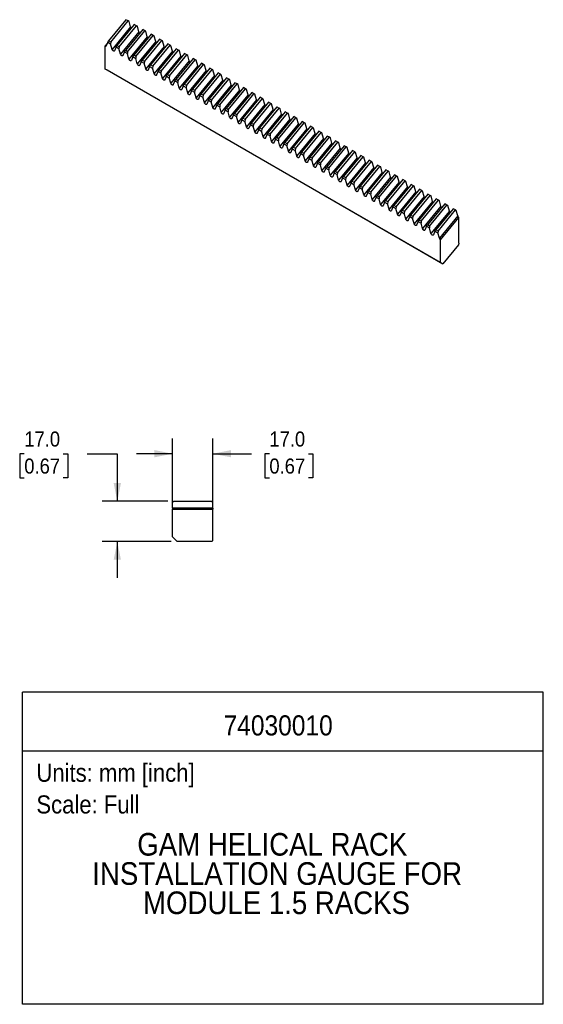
# Model space of a CAD drawing. Header units: millimetres. Extents: x 11 to 559, y 0 to 415.
# Tile 4 of 4: x 338 to 559, y 0 to 415. Entities that reach past the tile are written whole.
import ezdxf
from ezdxf.enums import TextEntityAlignment as Align

# ---------------------------------------------------------------- set-up
doc = ezdxf.new("R2010")
doc.units = ezdxf.units.MM
doc.header["$LTSCALE"] = 2
doc.linetypes.add('SLD-Solid', pattern=[0])
doc.layers.add('DIMENSIONS', color=140, linetype='SLD-Solid', lineweight=25)
doc.layers.add('TEXT', color=140, linetype='SLD-Solid', lineweight=25)
doc.layers.add('SLD-DEFPOINTS', color=7, linetype='Continuous', plot=False)
doc.layers.get('SLD-DEFPOINTS').off()
doc.styles.add('SLDTEXTSTYLE0', font='GOTHIC.TTF', dxfattribs={"width": 0.913})
doc.dimstyles.new('SLDDIMSTYLE1', dxfattribs={"dimtxt": 6.35, "dimasz": 7.62, "dimexe": 0, "dimexo": 0.0625, "dimgap": 1.5875, "dimtad": 0, "dimtih": 1, "dimtoh": 1, "dimdec": 1, "dimrnd": 1e-09, "dimzin": 4, "dimdsep": 46, "dimtxsty": 'SLDTEXTSTYLE0', "dimsah": 1, "dimcen": 0.09, "dimadec": 0, "dimazin": 1, "dimtfac": 1, "dimtdec": 1, "dimtmove": 0, "dimatfit": 0, "dimfxl": 0, "dimfrac": 2, "dimtolj": 1, "dimtzin": 12, "dimarcsym": 0})

# ---------------------------------------------------------------- blocks, each defined once
blk = doc.blocks.new('SW_NOTE_0')
at = {"layer": 'TEXT', "color": 0, "insert": (0, 9.73), "char_height": 7.62, "attachment_point": 1, "style": 'SLDTEXTSTYLE0'}
blk.add_mtext('Scale: Full', dxfattribs=at)
blk = doc.blocks.new('SW_NOTE_0_1')
at = {"layer": 'TEXT', "color": 0, "insert": (0, 9.73), "char_height": 7.62, "attachment_point": 1, "style": 'SLDTEXTSTYLE0'}
blk.add_mtext('Units: mm [inch]', dxfattribs=at)
blk = doc.blocks.new('Block1')
at = {"layer": 'TEXT'}
for p, q in [((558.8, 131.53), (339.29, 131.53)), ((339.29, 0.01), (339.29, 131.53)), ((558.8, 0.01), (558.8, 131.53)), ((339.29, 106.79), (558.8, 106.79)), ((558.8, 0.01), (339.29, 0.01))]:
    blk.add_line(p, q, dxfattribs=at)
at = {"layer": 'TEXT', "color": 140}
for name, p in [('SW_NOTE_0_1', (345.18, 91.61)), ('SW_NOTE_0', (345.18, 78.26))]:
    blk.add_blockref(name, p, dxfattribs=at)
at = {"layer": 'TEXT', "color": 140, "style": 'SLDTEXTSTYLE0', "width": 0.913}
for tag, height, p in [('AUTOATTR0', 8.47, (424.06, 110.7)), ('AUTOATTR1_0', 9.53, (387.69, 59.77)), ('AUTOATTR1_1', 9.53, (368.73, 47.46)), ('AUTOATTR1_2', 9.53, (390.12, 35.14))]:
    blk.add_attdef(tag, text='', height=height, dxfattribs=at).set_placement(p, align=Align.BOTTOM_LEFT)
blk = doc.blocks.new('_D_1')
at = {"layer": 'DIMENSIONS'}
for p, q in [((340.07, 231.84), (338.14, 231.84)), ((338.14, 231.84), (338.14, 221.76)), ((356.49, 231.84), (358.43, 231.84)), ((358.43, 231.84), (358.43, 221.76)), ((366.57, 231.89), (379.27, 231.89)), ((379.27, 231.89), (379.27, 211.89)), ((338.14, 221.76), (340.07, 221.76)), ((358.43, 221.76), (356.49, 221.76)), ((400.53, 211.89), (372.92, 211.89)), ((402.03, 194.89), (372.92, 194.89)), ((379.27, 194.89), (379.27, 179.65))]:
    blk.add_line(p, q, dxfattribs=at)
for points in [[(379.27, 211.89), (380.8, 219.51), (377.75, 219.51)], [(379.27, 194.89), (377.75, 187.27), (380.8, 187.27)]]:
    blk.add_solid(points, dxfattribs=at)
at = {"layer": 'DIMENSIONS', "char_height": 6.35, "attachment_point": 1, "style": 'SLDTEXTSTYLE0'}
for s, insert in [('17.0', (340.07, 241.25)), ('0.67', (340.07, 229.87))]:
    blk.add_mtext(s, dxfattribs=dict(at, insert=insert))
blk = doc.blocks.new('_D_2')
at = {"layer": 'DIMENSIONS'}
for p, q in [((402.57, 211.06), (402.57, 238.24)), ((419.57, 211.06), (419.57, 238.24)), ((402.57, 231.89), (387.33, 231.89)), ((419.57, 231.89), (435.85, 231.89)), ((443.36, 231.84), (441.42, 231.84)), ((441.42, 231.84), (441.42, 221.76)), ((459.78, 231.84), (461.71, 231.84)), ((461.71, 231.84), (461.71, 221.76)), ((441.42, 221.76), (443.36, 221.76)), ((461.71, 221.76), (459.78, 221.76))]:
    blk.add_line(p, q, dxfattribs=at)
for points in [[(402.57, 231.89), (394.95, 233.42), (394.95, 230.37)], [(419.57, 231.89), (427.19, 230.37), (427.19, 233.42)]]:
    blk.add_solid(points, dxfattribs=at)
at = {"layer": 'DIMENSIONS', "char_height": 6.35, "attachment_point": 1, "style": 'SLDTEXTSTYLE0'}
for s, insert in [('17.0', (443.36, 241.25)), ('0.67', (443.36, 229.87))]:
    blk.add_mtext(s, dxfattribs=dict(at, insert=insert))

msp = doc.modelspace()

# ---------------------------------------------------------------- linework, layer by layer
for p, q in [((382.9, 414.69), (375.6, 405.84)), ((383.85, 414.14), (382.9, 414.69)), ((376.55, 405.29), (383.85, 414.14)), ((384.86, 411.61), (377.11, 402.2)), ((386.43, 412.65), (379.13, 403.8)), ((380.08, 403.25), (387.38, 412.1)), ((389.97, 410.6), (382.67, 401.76)), ((384.21, 413.93), (383.85, 414.14)), ((384.86, 411.61), (384.21, 413.93)), ((387.38, 412.1), (386.43, 412.65)), ((387.75, 411.89), (387.38, 412.1)), ((388.4, 409.56), (387.75, 411.89)), ((390.92, 410.06), (389.97, 410.6)), ((388.4, 409.56), (380.64, 400.16)), ((383.62, 401.21), (390.92, 410.06)), ((391.93, 407.52), (384.18, 398.12)), ((393.51, 408.56), (386.2, 399.72)), ((387.15, 399.17), (394.45, 408.02)), ((397.04, 406.52), (389.74, 397.67)), ((391.28, 409.85), (390.92, 410.06)), ((391.93, 407.52), (391.28, 409.85)), ((394.45, 408.02), (393.51, 408.56)), ((394.82, 407.81), (394.45, 408.02)), ((395.47, 405.48), (394.82, 407.81)), ((397.99, 405.98), (397.04, 406.52)), ((375, 404.68), (374.08, 403.55)), ((374.08, 403.55), (374.08, 394.06)), ((375.23, 405.23), (374.58, 403.66)), ((375.23, 405.23), (375.6, 405.84)), ((375.23, 405.23), (376.45, 404.53)), ((376.55, 405.29), (375.6, 405.84)), ((376.55, 405.29), (376.45, 404.53)), ((377.11, 402.2), (376.45, 404.53)), ((378.77, 403.19), (378.12, 401.62)), ((378.77, 403.19), (379.13, 403.8)), ((378.77, 403.19), (379.99, 402.49)), ((380.08, 403.25), (379.13, 403.8)), ((380.08, 403.25), (379.99, 402.49)), ((380.64, 400.16), (379.99, 402.49)), ((395.47, 405.48), (387.71, 396.08)), ((390.69, 397.13), (397.99, 405.98)), ((399, 403.44), (391.25, 394.04)), ((400.58, 404.48), (393.28, 395.63)), ((394.22, 395.09), (401.52, 403.93)), ((404.11, 402.44), (396.81, 393.59)), ((398.35, 405.76), (397.99, 405.98)), ((399, 403.44), (398.35, 405.76)), ((401.52, 403.93), (400.58, 404.48)), ((401.89, 403.72), (401.52, 403.93)), ((402.54, 401.4), (401.89, 403.72)), ((405.06, 401.89), (404.11, 402.44)), ((382.3, 401.15), (381.65, 399.58)), ((382.3, 401.15), (382.67, 401.76)), ((382.3, 401.15), (383.53, 400.45)), ((383.62, 401.21), (382.67, 401.76)), ((383.62, 401.21), (383.53, 400.45)), ((384.18, 398.12), (383.53, 400.45)), ((385.84, 399.11), (385.19, 397.54)), ((385.84, 399.11), (386.2, 399.72)), ((385.84, 399.11), (387.06, 398.4)), ((387.15, 399.17), (386.2, 399.72)), ((387.15, 399.17), (387.06, 398.4)), ((387.71, 396.08), (387.06, 398.4)), ((402.54, 401.4), (394.78, 392)), ((397.76, 393.05), (405.06, 401.89)), ((406.08, 399.36), (398.32, 389.96)), ((407.65, 400.4), (400.35, 391.55)), ((401.29, 391), (408.6, 399.85)), ((411.18, 398.36), (403.88, 389.51)), ((405.42, 401.68), (405.06, 401.89)), ((406.08, 399.36), (405.42, 401.68)), ((408.6, 399.85), (407.65, 400.4)), ((408.96, 399.64), (408.6, 399.85)), ((409.61, 397.32), (408.96, 399.64)), ((412.13, 397.81), (411.18, 398.36)), ((515.5, 312.42), (374.08, 394.06)), ((374.08, 394.06), (374.99, 393.53)), ((389.37, 397.07), (388.72, 395.5)), ((389.37, 397.07), (389.74, 397.67)), ((389.37, 397.07), (390.6, 396.36)), ((390.69, 397.13), (389.74, 397.67)), ((390.69, 397.13), (390.6, 396.36)), ((391.25, 394.04), (390.6, 396.36)), ((392.91, 395.03), (392.26, 393.46)), ((392.91, 395.03), (393.28, 395.63)), ((392.91, 395.03), (394.13, 394.32)), ((394.22, 395.09), (393.28, 395.63)), ((394.22, 395.09), (394.13, 394.32)), ((394.78, 392), (394.13, 394.32)), ((409.61, 397.32), (401.85, 387.92)), ((404.83, 388.96), (412.13, 397.81)), ((413.15, 395.28), (405.39, 385.88)), ((414.72, 396.32), (407.42, 387.47)), ((408.37, 386.92), (415.67, 395.77)), ((418.25, 394.28), (410.95, 385.43)), ((412.5, 397.6), (412.13, 397.81)), ((413.15, 395.28), (412.5, 397.6)), ((415.67, 395.77), (414.72, 396.32)), ((416.03, 395.56), (415.67, 395.77)), ((416.68, 393.24), (416.03, 395.56)), ((419.2, 393.73), (418.25, 394.28)), ((374.99, 393.53), (516.41, 311.89)), ((396.45, 392.99), (395.79, 391.42)), ((396.45, 392.99), (396.81, 393.59)), ((396.45, 392.99), (397.67, 392.28)), ((397.76, 393.05), (396.81, 393.59)), ((397.76, 393.05), (397.67, 392.28)), ((398.32, 389.96), (397.67, 392.28)), ((399.98, 390.95), (399.33, 389.37)), ((399.98, 390.95), (400.35, 391.55)), ((399.98, 390.95), (401.2, 390.24)), ((401.29, 391), (400.35, 391.55)), ((401.29, 391), (401.2, 390.24)), ((401.85, 387.92), (401.2, 390.24)), ((416.68, 393.24), (408.93, 383.84)), ((411.9, 384.88), (419.2, 393.73)), ((420.22, 391.2), (412.46, 381.79)), ((421.79, 392.24), (414.49, 383.39)), ((415.44, 382.84), (422.74, 391.69)), ((425.32, 390.19), (418.02, 381.35)), ((419.57, 393.52), (419.2, 393.73)), ((420.22, 391.2), (419.57, 393.52)), ((422.74, 391.69), (421.79, 392.24)), ((423.1, 391.48), (422.74, 391.69)), ((423.75, 389.15), (423.1, 391.48)), ((426.27, 389.65), (425.32, 390.19)), ((403.52, 388.9), (402.87, 387.33)), ((403.52, 388.9), (403.88, 389.51)), ((403.52, 388.9), (404.74, 388.2)), ((404.83, 388.96), (403.88, 389.51)), ((404.83, 388.96), (404.74, 388.2)), ((405.39, 385.88), (404.74, 388.2)), ((407.05, 386.86), (406.4, 385.29)), ((407.05, 386.86), (407.42, 387.47)), ((407.05, 386.86), (408.27, 386.16)), ((408.37, 386.92), (407.42, 387.47)), ((408.37, 386.92), (408.27, 386.16)), ((408.93, 383.84), (408.27, 386.16)), ((423.75, 389.15), (416, 379.75)), ((418.97, 380.8), (426.27, 389.65)), ((427.29, 387.11), (419.53, 377.71)), ((428.86, 388.15), (421.56, 379.31)), ((422.51, 378.76), (429.81, 387.61)), ((432.4, 386.11), (425.09, 377.26)), ((426.64, 389.44), (426.27, 389.65)), ((427.29, 387.11), (426.64, 389.44)), ((429.81, 387.61), (428.86, 388.15)), ((430.17, 387.4), (429.81, 387.61)), ((430.82, 385.07), (430.17, 387.4)), ((433.34, 385.56), (432.4, 386.11)), ((410.59, 384.82), (409.94, 383.25)), ((410.59, 384.82), (410.95, 385.43)), ((410.59, 384.82), (411.81, 384.12)), ((411.9, 384.88), (410.95, 385.43)), ((411.9, 384.88), (411.81, 384.12)), ((412.46, 381.79), (411.81, 384.12)), ((414.12, 382.78), (413.47, 381.21)), ((414.12, 382.78), (414.49, 383.39)), ((414.12, 382.78), (415.35, 382.08)), ((415.44, 382.84), (414.49, 383.39)), ((415.44, 382.84), (415.35, 382.08)), ((416, 379.75), (415.35, 382.08)), ((430.82, 385.07), (423.07, 375.67)), ((426.04, 376.72), (433.34, 385.56)), ((434.36, 383.03), (426.6, 373.63)), ((435.93, 384.07), (428.63, 375.22)), ((429.58, 374.68), (436.88, 383.52)), ((439.47, 382.03), (432.17, 373.18)), ((433.71, 385.35), (433.34, 385.56)), ((434.36, 383.03), (433.71, 385.35)), ((436.88, 383.52), (435.93, 384.07)), ((437.24, 383.31), (436.88, 383.52)), ((437.9, 380.99), (437.24, 383.31)), ((440.42, 381.48), (439.47, 382.03)), ((417.66, 380.74), (417.01, 379.17)), ((417.66, 380.74), (418.02, 381.35)), ((417.66, 380.74), (418.88, 380.04)), ((418.97, 380.8), (418.02, 381.35)), ((418.97, 380.8), (418.88, 380.04)), ((419.53, 377.71), (418.88, 380.04)), ((421.19, 378.7), (420.54, 377.13)), ((421.19, 378.7), (421.56, 379.31)), ((421.19, 378.7), (422.42, 377.99)), ((422.51, 378.76), (421.56, 379.31)), ((422.51, 378.76), (422.42, 377.99)), ((423.07, 375.67), (422.42, 377.99)), ((437.9, 380.99), (430.14, 371.59)), ((433.11, 372.64), (440.42, 381.48)), ((441.43, 378.95), (433.67, 369.55)), ((443, 379.99), (435.7, 371.14)), ((436.65, 370.59), (443.95, 379.44)), ((446.54, 377.95), (439.24, 369.1)), ((440.19, 368.55), (447.49, 377.4)), ((440.78, 381.27), (440.42, 381.48)), ((441.43, 378.95), (440.78, 381.27)), ((443.95, 379.44), (443, 379.99)), ((444.32, 379.23), (443.95, 379.44)), ((444.97, 376.91), (444.32, 379.23)), ((446.54, 377.95), (447.49, 377.4)), ((447.85, 377.19), (447.49, 377.4)), ((424.73, 376.66), (424.08, 375.09)), ((424.73, 376.66), (425.09, 377.26)), ((424.73, 376.66), (425.95, 375.95)), ((426.04, 376.72), (425.09, 377.26)), ((426.04, 376.72), (425.95, 375.95)), ((426.6, 373.63), (425.95, 375.95)), ((428.27, 374.62), (427.61, 373.05)), ((428.27, 374.62), (428.63, 375.22)), ((428.27, 374.62), (429.49, 373.91)), ((429.58, 374.68), (428.63, 375.22)), ((429.58, 374.68), (429.49, 373.91)), ((430.14, 371.59), (429.49, 373.91)), ((444.97, 376.91), (437.21, 367.51)), ((448.5, 374.87), (440.75, 365.47)), ((450.07, 375.91), (442.77, 367.06)), ((443.72, 366.51), (451.02, 375.36)), ((453.61, 373.87), (446.31, 365.02)), ((447.26, 364.47), (454.56, 373.32)), ((448.5, 374.87), (447.85, 377.19)), ((451.02, 375.36), (450.07, 375.91)), ((451.39, 375.15), (451.02, 375.36)), ((452.04, 372.83), (451.39, 375.15)), ((454.56, 373.32), (453.61, 373.87)), ((454.92, 373.11), (454.56, 373.32)), ((431.8, 372.58), (431.15, 371.01)), ((431.8, 372.58), (432.17, 373.18)), ((431.8, 372.58), (433.02, 371.87)), ((433.11, 372.64), (432.17, 373.18)), ((433.11, 372.64), (433.02, 371.87)), ((433.67, 369.55), (433.02, 371.87)), ((435.34, 370.54), (434.69, 368.96)), ((435.34, 370.54), (435.7, 371.14)), ((435.34, 370.54), (436.56, 369.83)), ((436.65, 370.59), (435.7, 371.14)), ((436.65, 370.59), (436.56, 369.83)), ((437.21, 367.51), (436.56, 369.83)), ((438.87, 368.49), (439.24, 369.1)), ((440.19, 368.55), (439.24, 369.1)), ((452.04, 372.83), (444.28, 363.43)), ((455.57, 370.79), (447.82, 361.38)), ((457.14, 371.83), (449.84, 362.98)), ((450.79, 362.43), (458.09, 371.28)), ((460.68, 369.78), (453.38, 360.94)), ((454.33, 360.39), (461.63, 369.24)), ((455.57, 370.79), (454.92, 373.11)), ((458.09, 371.28), (457.14, 371.83)), ((458.46, 371.07), (458.09, 371.28)), ((459.11, 368.74), (458.46, 371.07)), ((461.63, 369.24), (460.68, 369.78)), ((461.99, 369.03), (461.63, 369.24)), ((438.87, 368.49), (438.22, 366.92)), ((438.87, 368.49), (440.09, 367.79)), ((440.19, 368.55), (440.09, 367.79)), ((440.75, 365.47), (440.09, 367.79)), ((442.41, 366.45), (441.76, 364.88)), ((442.41, 366.45), (442.77, 367.06)), ((442.41, 366.45), (443.63, 365.75)), ((443.72, 366.51), (442.77, 367.06)), ((443.72, 366.51), (443.63, 365.75)), ((444.28, 363.43), (443.63, 365.75)), ((445.94, 364.41), (446.31, 365.02)), ((447.26, 364.47), (446.31, 365.02)), ((459.11, 368.74), (451.35, 359.34)), ((462.64, 366.7), (454.89, 357.3)), ((464.22, 367.74), (456.91, 358.9)), ((457.86, 358.35), (465.16, 367.2)), ((467.75, 365.7), (460.45, 356.85)), ((461.4, 356.31), (468.7, 365.15)), ((462.64, 366.7), (461.99, 369.03)), ((465.16, 367.2), (464.22, 367.74)), ((465.53, 366.99), (465.16, 367.2)), ((466.18, 364.66), (465.53, 366.99)), ((468.7, 365.15), (467.75, 365.7)), ((469.06, 364.94), (468.7, 365.15)), ((469.72, 362.62), (469.06, 364.94)), ((445.94, 364.41), (445.29, 362.84)), ((445.94, 364.41), (447.17, 363.71)), ((447.26, 364.47), (447.17, 363.71)), ((447.82, 361.38), (447.17, 363.71)), ((449.48, 362.37), (448.83, 360.8)), ((449.48, 362.37), (449.84, 362.98)), ((449.48, 362.37), (450.7, 361.67)), ((450.79, 362.43), (449.84, 362.98)), ((450.79, 362.43), (450.7, 361.67)), ((451.35, 359.34), (450.7, 361.67)), ((453.01, 360.33), (453.38, 360.94)), ((454.33, 360.39), (453.38, 360.94)), ((466.18, 364.66), (458.42, 355.26)), ((469.72, 362.62), (461.96, 353.22)), ((471.29, 363.66), (463.99, 354.81)), ((464.93, 354.27), (472.24, 363.11)), ((474.82, 361.62), (467.52, 352.77)), ((468.47, 352.22), (475.77, 361.07)), ((472.24, 363.11), (471.29, 363.66)), ((472.6, 362.9), (472.24, 363.11)), ((473.25, 360.58), (472.6, 362.9)), ((475.77, 361.07), (474.82, 361.62)), ((476.14, 360.86), (475.77, 361.07)), ((476.79, 358.54), (476.14, 360.86)), ((453.01, 360.33), (452.36, 358.76)), ((453.01, 360.33), (454.24, 359.63)), ((454.33, 360.39), (454.24, 359.63)), ((454.89, 357.3), (454.24, 359.63)), ((456.55, 358.29), (455.9, 356.72)), ((456.55, 358.29), (456.91, 358.9)), ((456.55, 358.29), (457.77, 357.58)), ((457.86, 358.35), (456.91, 358.9)), ((457.86, 358.35), (457.77, 357.58)), ((458.42, 355.26), (457.77, 357.58)), ((460.09, 356.25), (460.45, 356.85)), ((461.4, 356.31), (460.45, 356.85)), ((473.25, 360.58), (465.49, 351.18)), ((476.79, 358.54), (469.03, 349.14)), ((478.36, 359.58), (471.06, 350.73)), ((472.01, 350.18), (479.31, 359.03)), ((481.89, 357.54), (474.59, 348.69)), ((475.54, 348.14), (482.84, 356.99)), ((479.31, 359.03), (478.36, 359.58)), ((479.67, 358.82), (479.31, 359.03)), ((480.32, 356.5), (479.67, 358.82)), ((482.84, 356.99), (481.89, 357.54)), ((483.21, 356.78), (482.84, 356.99)), ((483.86, 354.46), (483.21, 356.78)), ((460.09, 356.25), (459.43, 354.68)), ((460.09, 356.25), (461.31, 355.54)), ((461.4, 356.31), (461.31, 355.54)), ((461.96, 353.22), (461.31, 355.54)), ((463.62, 354.21), (462.97, 352.64)), ((463.62, 354.21), (463.99, 354.81)), ((463.62, 354.21), (464.84, 353.5)), ((464.93, 354.27), (463.99, 354.81)), ((464.93, 354.27), (464.84, 353.5)), ((465.49, 351.18), (464.84, 353.5)), ((467.16, 352.17), (467.52, 352.77)), ((468.47, 352.22), (467.52, 352.77)), ((480.32, 356.5), (472.56, 347.1)), ((483.86, 354.46), (476.1, 345.06)), ((485.43, 355.5), (478.13, 346.65)), ((479.08, 346.1), (486.38, 354.95)), ((488.96, 353.46), (481.66, 344.61)), ((482.61, 344.06), (489.91, 352.91)), ((486.38, 354.95), (485.43, 355.5)), ((486.74, 354.74), (486.38, 354.95)), ((487.39, 352.42), (486.74, 354.74)), ((489.91, 352.91), (488.96, 353.46)), ((490.28, 352.7), (489.91, 352.91)), ((490.93, 350.38), (490.28, 352.7)), ((467.16, 352.17), (466.51, 350.6)), ((467.16, 352.17), (468.38, 351.46)), ((468.47, 352.22), (468.38, 351.46)), ((469.03, 349.14), (468.38, 351.46)), ((470.69, 350.13), (470.04, 348.55)), ((470.69, 350.13), (471.06, 350.73)), ((470.69, 350.13), (471.91, 349.42)), ((472.01, 350.18), (471.06, 350.73)), ((472.01, 350.18), (471.91, 349.42)), ((472.56, 347.1), (471.91, 349.42)), ((474.23, 348.08), (474.59, 348.69)), ((475.54, 348.14), (474.59, 348.69)), ((487.39, 352.42), (479.64, 343.02)), ((490.93, 350.38), (483.17, 340.97)), ((492.5, 351.42), (485.2, 342.57)), ((486.15, 342.02), (493.45, 350.87)), ((494.46, 348.33), (486.71, 338.93)), ((496.04, 349.37), (488.73, 340.53)), ((489.68, 339.98), (496.98, 348.83)), ((493.45, 350.87), (492.5, 351.42)), ((493.81, 350.66), (493.45, 350.87)), ((494.46, 348.33), (493.81, 350.66)), ((496.98, 348.83), (496.04, 349.37)), ((497.35, 348.62), (496.98, 348.83)), ((498, 346.29), (497.35, 348.62)), ((474.23, 348.08), (473.58, 346.51)), ((474.23, 348.08), (475.45, 347.38)), ((475.54, 348.14), (475.45, 347.38)), ((476.1, 345.06), (475.45, 347.38)), ((477.76, 346.04), (477.11, 344.47)), ((477.76, 346.04), (478.13, 346.65)), ((477.76, 346.04), (478.98, 345.34)), ((479.08, 346.1), (478.13, 346.65)), ((479.08, 346.1), (478.98, 345.34)), ((479.64, 343.02), (478.98, 345.34)), ((481.3, 344), (481.66, 344.61)), ((482.61, 344.06), (481.66, 344.61)), ((498, 346.29), (490.24, 336.89)), ((499.57, 347.33), (492.27, 338.49)), ((493.22, 337.94), (500.52, 346.79)), ((501.54, 344.25), (493.78, 334.85)), ((503.11, 345.29), (495.81, 336.44)), ((496.75, 335.9), (504.06, 344.74)), ((500.52, 346.79), (499.57, 347.33)), ((500.88, 346.57), (500.52, 346.79)), ((501.54, 344.25), (500.88, 346.57)), ((504.06, 344.74), (503.11, 345.29)), ((504.42, 344.53), (504.06, 344.74)), ((505.07, 342.21), (504.42, 344.53)), ((481.3, 344), (480.65, 342.43)), ((481.3, 344), (482.52, 343.3)), ((482.61, 344.06), (482.52, 343.3)), ((483.17, 340.97), (482.52, 343.3)), ((484.83, 341.96), (484.18, 340.39)), ((484.83, 341.96), (485.2, 342.57)), ((484.83, 341.96), (486.06, 341.26)), ((486.15, 342.02), (485.2, 342.57)), ((486.15, 342.02), (486.06, 341.26)), ((486.71, 338.93), (486.06, 341.26)), ((488.37, 339.92), (488.73, 340.53)), ((489.68, 339.98), (488.73, 340.53)), ((505.07, 342.21), (497.31, 332.81)), ((506.64, 343.25), (499.34, 334.4)), ((500.29, 333.86), (507.59, 342.7)), ((508.61, 340.17), (500.85, 330.77)), ((510.18, 341.21), (502.88, 332.36)), ((503.83, 331.81), (511.13, 340.66)), ((507.59, 342.7), (506.64, 343.25)), ((507.96, 342.49), (507.59, 342.7)), ((508.61, 340.17), (507.96, 342.49)), ((511.13, 340.66), (510.18, 341.21)), ((511.49, 340.45), (511.13, 340.66)), ((512.14, 338.13), (511.49, 340.45)), ((488.37, 339.92), (487.72, 338.35)), ((488.37, 339.92), (489.59, 339.22)), ((489.68, 339.98), (489.59, 339.22)), ((490.24, 336.89), (489.59, 339.22)), ((491.91, 337.88), (491.25, 336.31)), ((491.91, 337.88), (492.27, 338.49)), ((491.91, 337.88), (493.13, 337.17)), ((493.22, 337.94), (492.27, 338.49)), ((493.22, 337.94), (493.13, 337.17)), ((493.78, 334.85), (493.13, 337.17)), ((495.44, 335.84), (495.81, 336.44)), ((496.75, 335.9), (495.81, 336.44)), ((496.75, 335.9), (496.66, 335.13)), ((512.14, 338.13), (504.38, 328.73)), ((513.71, 339.17), (506.41, 330.32)), ((507.36, 329.77), (514.66, 338.62)), ((515.68, 336.09), (507.92, 326.69)), ((517.25, 337.13), (509.95, 328.28)), ((510.9, 327.73), (518.2, 336.58)), ((514.66, 338.62), (513.71, 339.17)), ((515.03, 338.41), (514.66, 338.62)), ((515.68, 336.09), (515.03, 338.41)), ((518.2, 336.58), (517.25, 337.13)), ((518.56, 336.37), (518.2, 336.58)), ((519.21, 334.05), (518.56, 336.37)), ((495.44, 335.84), (494.79, 334.27)), ((495.44, 335.84), (496.66, 335.13)), ((497.31, 332.81), (496.66, 335.13)), ((498.98, 333.8), (498.33, 332.23)), ((498.98, 333.8), (499.34, 334.4)), ((498.98, 333.8), (500.2, 333.09)), ((500.29, 333.86), (499.34, 334.4)), ((500.29, 333.86), (500.2, 333.09)), ((500.85, 330.77), (500.2, 333.09)), ((502.51, 331.76), (501.86, 330.19)), ((502.51, 331.76), (502.88, 332.36)), ((502.51, 331.76), (503.73, 331.05)), ((503.83, 331.81), (502.88, 332.36)), ((503.83, 331.81), (503.73, 331.05)), ((519.21, 334.05), (511.46, 324.65)), ((520.78, 335.09), (513.48, 326.24)), ((514.43, 325.69), (521.73, 334.54)), ((522.75, 332.01), (514.99, 322.61)), ((521.73, 334.54), (520.78, 335.09)), ((522.1, 334.33), (521.73, 334.54)), ((522.75, 332.01), (522.1, 334.33)), ((504.38, 328.73), (503.73, 331.05)), ((506.05, 329.72), (505.4, 328.14)), ((506.05, 329.72), (506.41, 330.32)), ((506.05, 329.72), (507.27, 329.01)), ((507.36, 329.77), (506.41, 330.32)), ((507.36, 329.77), (507.27, 329.01)), ((507.92, 326.69), (507.27, 329.01)), ((509.58, 327.67), (508.93, 326.1)), ((509.58, 327.67), (509.95, 328.28)), ((509.58, 327.67), (510.8, 326.97)), ((510.9, 327.73), (509.95, 328.28)), ((510.9, 327.73), (510.8, 326.97)), ((515.5, 321.91), (523.25, 331.31)), ((523.25, 320.6), (523.25, 331.31)), ((511.46, 324.65), (510.8, 326.97)), ((513.12, 325.63), (512.47, 324.06)), ((513.12, 325.63), (513.48, 326.24)), ((513.12, 325.63), (514.34, 324.93)), ((514.43, 325.69), (513.48, 326.24)), ((514.43, 325.69), (514.34, 324.93)), ((514.99, 322.61), (514.34, 324.93)), ((515.5, 312.42), (515.5, 321.91)), ((523.03, 319.91), (516.41, 311.89)), ((523.25, 320.6), (523.03, 319.91)), ((516.41, 311.89), (515.5, 312.42)), ((403.07, 211.89), (402.57, 211.39)), ((403.07, 211.89), (419.07, 211.89)), ((419.57, 211.39), (419.07, 211.89)), ((402.57, 209.01), (402.57, 211.39)), ((419.57, 209.01), (402.57, 209.01)), ((402.57, 196.89), (402.57, 208.52)), ((402.57, 208.52), (419.57, 208.52)), ((419.57, 209.01), (419.57, 211.39)), ((419.57, 195.39), (419.57, 208.52)), ((404.57, 194.89), (402.57, 196.89)), ((419.57, 195.39), (419.07, 194.89)), ((419.07, 194.89), (404.57, 194.89))]:
    msp.add_line(p, q)
for points, knots in [([(385.15, 411.09), (385.14, 411.11), (385.07, 411.17), (384.97, 411.34), (384.89, 411.51), (384.87, 411.6), (384.86, 411.61)], [0, 0, 0, 0, 0.09364, 0.519593, 0.945545, 1, 1, 1, 1]), ([(388.69, 409.05), (388.68, 409.07), (388.61, 409.13), (388.5, 409.3), (388.43, 409.47), (388.4, 409.55), (388.4, 409.56)], [0, 0, 0, 0, 0.09364, 0.519593, 0.945545, 1, 1, 1, 1]), ([(392.23, 407.01), (392.21, 407.02), (392.14, 407.09), (392.04, 407.26), (391.96, 407.43), (391.94, 407.51), (391.93, 407.52)], [0, 0, 0, 0, 0.09364, 0.519593, 0.945545, 1, 1, 1, 1]), ([(374.08, 403.55), (374.14, 403.52), (374.2, 403.49), (374.31, 403.48), (374.36, 403.48), (374.5, 403.52), (374.55, 403.59), (374.58, 403.66)], [0, 0, 0, 0, 0.25, 0.25, 0.5, 0.5, 1, 1, 1, 1]), ([(395.76, 404.97), (395.75, 404.98), (395.68, 405.05), (395.57, 405.22), (395.5, 405.38), (395.47, 405.47), (395.47, 405.48)], [0, 0, 0, 0, 0.09364, 0.519592, 0.945545, 1, 1, 1, 1]), ([(399.3, 402.93), (399.28, 402.94), (399.21, 403.01), (399.11, 403.18), (399.03, 403.34), (399.01, 403.43), (399, 403.44)], [0, 0, 0, 0, 0.09364, 0.519592, 0.945545, 1, 1, 1, 1]), ([(378.12, 401.62), (378.09, 401.55), (378.03, 401.48), (377.9, 401.44), (377.85, 401.43), (377.74, 401.45), (377.67, 401.48), (377.55, 401.55), (377.49, 401.6), (377.37, 401.71), (377.32, 401.77), (377.19, 401.97), (377.14, 402.1), (377.11, 402.2)], [0, 0, 0, 0, 0.25, 0.25, 0.375, 0.375, 0.5, 0.5, 0.625, 0.625, 0.75, 0.75, 1, 1, 1, 1]), ([(381.65, 399.58), (381.62, 399.51), (381.57, 399.44), (381.44, 399.4), (381.38, 399.39), (381.27, 399.41), (381.21, 399.44), (381.08, 399.51), (381.02, 399.56), (380.91, 399.67), (380.86, 399.73), (380.73, 399.92), (380.67, 400.06), (380.64, 400.16)], [0, 0, 0, 0, 0.25, 0.25, 0.375, 0.375, 0.5, 0.5, 0.625, 0.625, 0.75, 0.75, 1, 1, 1, 1]), ([(385.19, 397.54), (385.16, 397.47), (385.1, 397.4), (384.97, 397.36), (384.92, 397.35), (384.81, 397.37), (384.74, 397.39), (384.62, 397.47), (384.56, 397.51), (384.44, 397.63), (384.39, 397.69), (384.26, 397.88), (384.21, 398.01), (384.18, 398.12)], [0, 0, 0, 0, 0.25, 0.25, 0.375, 0.375, 0.5, 0.5, 0.625, 0.625, 0.75, 0.75, 1, 1, 1, 1]), ([(402.83, 400.89), (402.82, 400.9), (402.75, 400.97), (402.64, 401.14), (402.57, 401.3), (402.54, 401.39), (402.54, 401.4)], [0, 0, 0, 0, 0.09364, 0.519594, 0.945545, 1, 1, 1, 1]), ([(406.37, 398.85), (406.35, 398.86), (406.28, 398.93), (406.18, 399.1), (406.1, 399.26), (406.08, 399.35), (406.08, 399.36)], [0, 0, 0, 0, 0.09364, 0.519593, 0.945545, 1, 1, 1, 1]), ([(388.72, 395.5), (388.69, 395.42), (388.64, 395.36), (388.51, 395.31), (388.46, 395.31), (388.34, 395.33), (388.28, 395.35), (388.16, 395.43), (388.09, 395.47), (387.98, 395.59), (387.93, 395.65), (387.8, 395.84), (387.74, 395.97), (387.71, 396.08)], [0, 0, 0, 0, 0.25, 0.25, 0.375, 0.375, 0.5, 0.5, 0.625, 0.625, 0.75, 0.75, 1, 1, 1, 1]), ([(392.26, 393.46), (392.23, 393.38), (392.17, 393.32), (392.04, 393.27), (391.99, 393.27), (391.88, 393.29), (391.82, 393.31), (391.69, 393.38), (391.63, 393.43), (391.52, 393.54), (391.46, 393.61), (391.33, 393.8), (391.28, 393.93), (391.25, 394.04)], [0, 0, 0, 0, 0.25, 0.25, 0.375, 0.375, 0.5, 0.5, 0.625, 0.625, 0.75, 0.75, 1, 1, 1, 1]), ([(409.9, 396.81), (409.89, 396.82), (409.82, 396.88), (409.71, 397.05), (409.64, 397.22), (409.61, 397.31), (409.61, 397.32)], [0, 0, 0, 0, 0.09364, 0.519592, 0.945546, 1, 1, 1, 1]), ([(413.44, 394.77), (413.43, 394.78), (413.35, 394.84), (413.25, 395.01), (413.18, 395.18), (413.15, 395.27), (413.15, 395.28)], [0, 0, 0, 0, 0.09364, 0.519592, 0.945546, 1, 1, 1, 1]), ([(395.79, 391.42), (395.76, 391.34), (395.71, 391.27), (395.58, 391.23), (395.53, 391.23), (395.41, 391.25), (395.35, 391.27), (395.23, 391.34), (395.17, 391.39), (395.05, 391.5), (395, 391.57), (394.87, 391.76), (394.81, 391.89), (394.78, 392)], [0, 0, 0, 0, 0.25, 0.25, 0.375, 0.375, 0.5, 0.5, 0.625, 0.625, 0.75, 0.75, 1, 1, 1, 1]), ([(399.33, 389.37), (399.3, 389.3), (399.24, 389.23), (399.11, 389.19), (399.06, 389.19), (398.95, 389.21), (398.89, 389.23), (398.76, 389.3), (398.7, 389.35), (398.59, 389.46), (398.54, 389.53), (398.4, 389.72), (398.35, 389.85), (398.32, 389.96)], [0, 0, 0, 0, 0.25, 0.25, 0.375, 0.375, 0.5, 0.5, 0.625, 0.625, 0.75, 0.75, 1, 1, 1, 1]), ([(416.97, 392.73), (416.96, 392.74), (416.89, 392.8), (416.79, 392.97), (416.71, 393.14), (416.69, 393.23), (416.68, 393.24)], [0, 0, 0, 0, 0.09364, 0.519593, 0.945544, 1, 1, 1, 1]), ([(420.51, 390.68), (420.5, 390.7), (420.43, 390.76), (420.32, 390.93), (420.25, 391.1), (420.22, 391.19), (420.22, 391.2)], [0, 0, 0, 0, 0.0936402, 0.519591, 0.9455438, 1, 1, 1, 1]), ([(402.87, 387.33), (402.84, 387.26), (402.78, 387.19), (402.65, 387.15), (402.6, 387.15), (402.48, 387.17), (402.42, 387.19), (402.3, 387.26), (402.24, 387.31), (402.12, 387.42), (402.07, 387.48), (401.94, 387.68), (401.88, 387.81), (401.85, 387.92)], [0, 0, 0, 0, 0.25, 0.25, 0.375, 0.375, 0.5, 0.5, 0.625, 0.625, 0.75, 0.75, 1, 1, 1, 1]), ([(406.4, 385.29), (406.37, 385.22), (406.32, 385.15), (406.18, 385.11), (406.13, 385.11), (406.02, 385.13), (405.96, 385.15), (405.83, 385.22), (405.77, 385.27), (405.66, 385.38), (405.61, 385.44), (405.48, 385.64), (405.42, 385.77), (405.39, 385.88)], [0, 0, 0, 0, 0.25, 0.25, 0.375, 0.375, 0.5, 0.5, 0.625, 0.625, 0.75, 0.75, 1, 1, 1, 1]), ([(424.05, 388.64), (424.03, 388.66), (423.96, 388.72), (423.86, 388.89), (423.78, 389.06), (423.76, 389.14), (423.75, 389.15)], [0, 0, 0, 0, 0.09364, 0.519592, 0.945546, 1, 1, 1, 1]), ([(427.58, 386.6), (427.57, 386.61), (427.5, 386.68), (427.39, 386.85), (427.32, 387.02), (427.29, 387.1), (427.29, 387.11)], [0, 0, 0, 0, 0.09364, 0.519592, 0.945546, 1, 1, 1, 1]), ([(409.94, 383.25), (409.91, 383.18), (409.85, 383.11), (409.72, 383.07), (409.67, 383.07), (409.55, 383.08), (409.49, 383.11), (409.37, 383.18), (409.31, 383.23), (409.19, 383.34), (409.14, 383.4), (409.01, 383.6), (408.96, 383.73), (408.93, 383.84)], [0, 0, 0, 0, 0.25, 0.25, 0.375, 0.375, 0.5, 0.5, 0.625, 0.625, 0.75, 0.75, 1, 1, 1, 1]), ([(413.47, 381.21), (413.44, 381.14), (413.39, 381.07), (413.26, 381.03), (413.2, 381.02), (413.09, 381.04), (413.03, 381.07), (412.9, 381.14), (412.84, 381.19), (412.73, 381.3), (412.68, 381.36), (412.55, 381.56), (412.49, 381.69), (412.46, 381.79)], [0, 0, 0, 0, 0.25, 0.25, 0.375, 0.375, 0.5, 0.5, 0.625, 0.625, 0.75, 0.75, 1, 1, 1, 1]), ([(431.12, 384.56), (431.1, 384.57), (431.03, 384.64), (430.93, 384.81), (430.85, 384.97), (430.83, 385.06), (430.82, 385.07)], [0, 0, 0, 0, 0.093646, 0.519592, 0.945544, 1, 1, 1, 1]), ([(434.65, 382.52), (434.64, 382.53), (434.57, 382.6), (434.46, 382.77), (434.39, 382.93), (434.36, 383.02), (434.36, 383.03)], [0, 0, 0, 0, 0.093635, 0.5195941, 0.9455433, 1, 1, 1, 1]), ([(417.01, 379.17), (416.98, 379.1), (416.92, 379.03), (416.79, 378.99), (416.74, 378.98), (416.63, 379), (416.56, 379.03), (416.44, 379.1), (416.38, 379.15), (416.26, 379.26), (416.21, 379.32), (416.08, 379.51), (416.03, 379.65), (416, 379.75)], [0, 0, 0, 0, 0.25, 0.25, 0.375, 0.375, 0.5, 0.5, 0.625, 0.625, 0.75, 0.75, 1, 1, 1, 1]), ([(420.54, 377.13), (420.51, 377.06), (420.46, 376.99), (420.33, 376.95), (420.28, 376.94), (420.16, 376.96), (420.1, 376.98), (419.98, 377.06), (419.91, 377.1), (419.8, 377.22), (419.75, 377.28), (419.62, 377.47), (419.56, 377.6), (419.53, 377.71)], [0, 0, 0, 0, 0.25, 0.25, 0.375, 0.375, 0.5, 0.5, 0.625, 0.625, 0.75, 0.75, 1, 1, 1, 1]), ([(438.19, 380.48), (438.17, 380.49), (438.1, 380.56), (438, 380.73), (437.92, 380.89), (437.9, 380.98), (437.9, 380.99)], [0, 0, 0, 0, 0.093634, 0.519591, 0.945544, 1, 1, 1, 1]), ([(441.72, 378.44), (441.71, 378.45), (441.64, 378.52), (441.53, 378.68), (441.46, 378.85), (441.43, 378.94), (441.43, 378.95)], [0, 0, 0, 0, 0.093646, 0.519592, 0.945544, 1, 1, 1, 1]), ([(424.08, 375.09), (424.05, 375.01), (423.99, 374.95), (423.86, 374.9), (423.81, 374.9), (423.7, 374.92), (423.64, 374.94), (423.51, 375.01), (423.45, 375.06), (423.34, 375.18), (423.28, 375.24), (423.15, 375.43), (423.1, 375.56), (423.07, 375.67)], [0, 0, 0, 0, 0.25, 0.25, 0.375, 0.375, 0.5, 0.5, 0.625, 0.625, 0.75, 0.75, 1, 1, 1, 1]), ([(427.61, 373.05), (427.58, 372.97), (427.53, 372.91), (427.4, 372.86), (427.35, 372.86), (427.23, 372.88), (427.17, 372.9), (427.05, 372.97), (426.98, 373.02), (426.87, 373.13), (426.82, 373.2), (426.69, 373.39), (426.63, 373.52), (426.6, 373.63)], [0, 0, 0, 0, 0.25, 0.25, 0.375, 0.375, 0.5, 0.5, 0.625, 0.625, 0.75, 0.75, 1, 1, 1, 1]), ([(445.26, 376.4), (445.25, 376.41), (445.17, 376.47), (445.07, 376.64), (445, 376.81), (444.97, 376.9), (444.97, 376.91)], [0, 0, 0, 0, 0.093635, 0.519593, 0.945548, 1, 1, 1, 1]), ([(448.79, 374.36), (448.78, 374.37), (448.71, 374.43), (448.6, 374.6), (448.53, 374.77), (448.51, 374.86), (448.5, 374.87)], [0, 0, 0, 0, 0.093646, 0.519592, 0.945544, 1, 1, 1, 1]), ([(431.15, 371.01), (431.12, 370.93), (431.06, 370.86), (430.93, 370.82), (430.88, 370.82), (430.77, 370.84), (430.71, 370.86), (430.58, 370.93), (430.52, 370.98), (430.41, 371.09), (430.36, 371.16), (430.22, 371.35), (430.17, 371.48), (430.14, 371.59)], [0, 0, 0, 0, 0.25, 0.25, 0.375, 0.375, 0.5, 0.5, 0.625, 0.625, 0.75, 0.75, 1, 1, 1, 1]), ([(434.69, 368.96), (434.66, 368.89), (434.6, 368.82), (434.47, 368.78), (434.42, 368.78), (434.3, 368.8), (434.24, 368.82), (434.12, 368.89), (434.06, 368.94), (433.94, 369.05), (433.89, 369.12), (433.76, 369.31), (433.7, 369.44), (433.67, 369.55)], [0, 0, 0, 0, 0.25, 0.25, 0.375, 0.375, 0.5, 0.5, 0.625, 0.625, 0.75, 0.75, 1, 1, 1, 1]), ([(452.33, 372.32), (452.32, 372.33), (452.25, 372.39), (452.14, 372.56), (452.07, 372.73), (452.04, 372.82), (452.04, 372.83)], [0, 0, 0, 0, 0.093646, 0.519592, 0.945544, 1, 1, 1, 1]), ([(455.86, 370.27), (455.85, 370.29), (455.78, 370.35), (455.68, 370.52), (455.6, 370.69), (455.58, 370.78), (455.57, 370.79)], [0, 0, 0, 0, 0.093635, 0.519593, 0.945548, 1, 1, 1, 1]), ([(438.22, 366.92), (438.19, 366.85), (438.14, 366.78), (438, 366.74), (437.95, 366.74), (437.84, 366.76), (437.78, 366.78), (437.65, 366.85), (437.59, 366.9), (437.48, 367.01), (437.43, 367.07), (437.3, 367.27), (437.24, 367.4), (437.21, 367.51)], [0, 0, 0, 0, 0.25, 0.25, 0.375, 0.375, 0.5, 0.5, 0.625, 0.625, 0.75, 0.75, 1, 1, 1, 1]), ([(441.76, 364.88), (441.73, 364.81), (441.67, 364.74), (441.54, 364.7), (441.49, 364.7), (441.37, 364.72), (441.31, 364.74), (441.19, 364.81), (441.13, 364.86), (441.01, 364.97), (440.96, 365.03), (440.83, 365.23), (440.78, 365.36), (440.75, 365.47)], [0, 0, 0, 0, 0.25, 0.25, 0.375, 0.375, 0.5, 0.5, 0.625, 0.625, 0.75, 0.75, 1, 1, 1, 1]), ([(459.4, 368.23), (459.39, 368.25), (459.32, 368.31), (459.21, 368.48), (459.14, 368.65), (459.11, 368.73), (459.11, 368.74)], [0, 0, 0, 0, 0.093646, 0.519592, 0.945544, 1, 1, 1, 1]), ([(462.94, 366.19), (462.92, 366.2), (462.85, 366.27), (462.75, 366.44), (462.67, 366.61), (462.65, 366.69), (462.64, 366.7)], [0, 0, 0, 0, 0.093646, 0.5196, 0.945544, 1, 1, 1, 1]), ([(445.29, 362.84), (445.26, 362.77), (445.21, 362.7), (445.08, 362.66), (445.02, 362.65), (444.91, 362.67), (444.85, 362.7), (444.72, 362.77), (444.66, 362.82), (444.55, 362.93), (444.5, 362.99), (444.37, 363.19), (444.31, 363.32), (444.28, 363.43)], [0, 0, 0, 0, 0.25, 0.25, 0.375, 0.375, 0.5, 0.5, 0.625, 0.625, 0.75, 0.75, 1, 1, 1, 1]), ([(448.83, 360.8), (448.8, 360.73), (448.74, 360.66), (448.61, 360.62), (448.56, 360.61), (448.45, 360.63), (448.38, 360.66), (448.26, 360.73), (448.2, 360.78), (448.08, 360.89), (448.03, 360.95), (447.9, 361.14), (447.85, 361.28), (447.82, 361.38)], [0, 0, 0, 0, 0.25, 0.25, 0.375, 0.375, 0.5, 0.5, 0.625, 0.625, 0.75, 0.75, 1, 1, 1, 1]), ([(466.47, 364.15), (466.46, 364.16), (466.39, 364.23), (466.28, 364.4), (466.21, 364.56), (466.18, 364.65), (466.18, 364.66)], [0, 0, 0, 0, 0.093635, 0.519593, 0.945548, 1, 1, 1, 1]), ([(470.01, 362.11), (469.99, 362.12), (469.92, 362.19), (469.82, 362.36), (469.74, 362.52), (469.72, 362.61), (469.72, 362.62)], [0, 0, 0, 0, 0.093646, 0.519592, 0.945544, 1, 1, 1, 1]), ([(452.36, 358.76), (452.33, 358.69), (452.28, 358.62), (452.15, 358.58), (452.09, 358.57), (451.98, 358.59), (451.92, 358.62), (451.8, 358.69), (451.73, 358.74), (451.62, 358.85), (451.57, 358.91), (451.44, 359.1), (451.38, 359.24), (451.35, 359.34)], [0, 0, 0, 0, 0.25, 0.25, 0.375, 0.375, 0.5, 0.5, 0.625, 0.625, 0.75, 0.75, 1, 1, 1, 1]), ([(455.9, 356.72), (455.87, 356.65), (455.81, 356.58), (455.68, 356.54), (455.63, 356.53), (455.52, 356.55), (455.46, 356.57), (455.33, 356.65), (455.27, 356.69), (455.16, 356.81), (455.1, 356.87), (454.97, 357.06), (454.92, 357.19), (454.89, 357.3)], [0, 0, 0, 0, 0.25, 0.25, 0.375, 0.375, 0.5, 0.5, 0.625, 0.625, 0.75, 0.75, 1, 1, 1, 1]), ([(473.54, 360.07), (473.53, 360.08), (473.46, 360.15), (473.35, 360.32), (473.28, 360.48), (473.25, 360.57), (473.25, 360.58)], [0, 0, 0, 0, 0.093635, 0.5195941, 0.9455433, 1, 1, 1, 1]), ([(477.08, 358.03), (477.07, 358.04), (476.99, 358.11), (476.89, 358.27), (476.82, 358.44), (476.79, 358.53), (476.79, 358.54)], [0, 0, 0, 0, 0.093647, 0.519587, 0.945543, 1, 1, 1, 1]), ([(459.43, 354.68), (459.4, 354.6), (459.35, 354.54), (459.22, 354.49), (459.17, 354.49), (459.05, 354.51), (458.99, 354.53), (458.87, 354.6), (458.8, 354.65), (458.69, 354.76), (458.64, 354.83), (458.51, 355.02), (458.45, 355.15), (458.42, 355.26)], [0, 0, 0, 0, 0.25, 0.25, 0.375, 0.375, 0.5, 0.5, 0.625, 0.625, 0.75, 0.75, 1, 1, 1, 1]), ([(462.97, 352.64), (462.94, 352.56), (462.88, 352.5), (462.75, 352.45), (462.7, 352.45), (462.59, 352.47), (462.53, 352.49), (462.4, 352.56), (462.34, 352.61), (462.23, 352.72), (462.18, 352.79), (462.04, 352.98), (461.99, 353.11), (461.96, 353.22)], [0, 0, 0, 0, 0.25, 0.25, 0.375, 0.375, 0.5, 0.5, 0.625, 0.625, 0.75, 0.75, 1, 1, 1, 1]), ([(480.61, 355.99), (480.6, 356), (480.53, 356.06), (480.42, 356.23), (480.35, 356.4), (480.33, 356.49), (480.32, 356.5)], [0, 0, 0, 0, 0.093624, 0.519585, 0.945543, 1, 1, 1, 1]), ([(484.15, 353.95), (484.14, 353.96), (484.07, 354.02), (483.96, 354.19), (483.89, 354.36), (483.86, 354.45), (483.86, 354.46)], [0, 0, 0, 0, 0.093645, 0.519596, 0.945544, 1, 1, 1, 1]), ([(466.51, 350.6), (466.48, 350.52), (466.42, 350.45), (466.29, 350.41), (466.24, 350.41), (466.12, 350.43), (466.06, 350.45), (465.94, 350.52), (465.88, 350.57), (465.76, 350.68), (465.71, 350.75), (465.58, 350.94), (465.52, 351.07), (465.49, 351.18)], [0, 0, 0, 0, 0.25, 0.25, 0.375, 0.375, 0.5, 0.5, 0.625, 0.625, 0.75, 0.75, 1, 1, 1, 1]), ([(470.04, 348.55), (470.01, 348.48), (469.96, 348.41), (469.82, 348.37), (469.77, 348.37), (469.66, 348.39), (469.6, 348.41), (469.47, 348.48), (469.41, 348.53), (469.3, 348.64), (469.25, 348.71), (469.11, 348.9), (469.06, 349.03), (469.03, 349.14)], [0, 0, 0, 0, 0.25, 0.25, 0.375, 0.375, 0.5, 0.5, 0.625, 0.625, 0.75, 0.75, 1, 1, 1, 1]), ([(487.68, 351.91), (487.67, 351.92), (487.6, 351.98), (487.5, 352.15), (487.42, 352.32), (487.4, 352.41), (487.39, 352.42)], [0, 0, 0, 0, 0.093646, 0.519603, 0.945544, 1, 1, 1, 1]), ([(491.22, 349.86), (491.21, 349.88), (491.14, 349.94), (491.03, 350.11), (490.96, 350.28), (490.93, 350.37), (490.93, 350.38)], [0, 0, 0, 0, 0.093624, 0.519585, 0.945543, 1, 1, 1, 1]), ([(494.76, 347.82), (494.74, 347.83), (494.67, 347.9), (494.57, 348.07), (494.49, 348.24), (494.47, 348.32), (494.46, 348.33)], [0, 0, 0, 0, 0.093645, 0.519596, 0.945544, 1, 1, 1, 1]), ([(473.58, 346.51), (473.55, 346.44), (473.49, 346.37), (473.36, 346.33), (473.31, 346.33), (473.19, 346.35), (473.13, 346.37), (473.01, 346.44), (472.95, 346.49), (472.83, 346.6), (472.78, 346.66), (472.65, 346.86), (472.6, 346.99), (472.56, 347.1)], [0, 0, 0, 0, 0.25, 0.25, 0.375, 0.375, 0.5, 0.5, 0.625, 0.625, 0.75, 0.75, 1, 1, 1, 1]), ([(477.11, 344.47), (477.08, 344.4), (477.03, 344.33), (476.9, 344.29), (476.84, 344.29), (476.73, 344.3), (476.67, 344.33), (476.54, 344.4), (476.48, 344.45), (476.37, 344.56), (476.32, 344.62), (476.19, 344.82), (476.13, 344.95), (476.1, 345.06)], [0, 0, 0, 0, 0.25, 0.25, 0.375, 0.375, 0.5, 0.5, 0.625, 0.625, 0.75, 0.75, 1, 1, 1, 1]), ([(498.29, 345.78), (498.28, 345.79), (498.21, 345.86), (498.1, 346.03), (498.03, 346.19), (498, 346.28), (498, 346.29)], [0, 0, 0, 0, 0.093646, 0.519603, 0.945544, 1, 1, 1, 1]), ([(501.83, 343.74), (501.81, 343.75), (501.74, 343.82), (501.64, 343.99), (501.56, 344.15), (501.54, 344.24), (501.54, 344.25)], [0, 0, 0, 0, 0.093624, 0.519585, 0.945543, 1, 1, 1, 1]), ([(480.65, 342.43), (480.62, 342.36), (480.56, 342.29), (480.43, 342.25), (480.38, 342.24), (480.27, 342.26), (480.2, 342.29), (480.08, 342.36), (480.02, 342.41), (479.9, 342.52), (479.85, 342.58), (479.72, 342.78), (479.67, 342.91), (479.64, 343.02)], [0, 0, 0, 0, 0.25, 0.25, 0.375, 0.375, 0.5, 0.5, 0.625, 0.625, 0.75, 0.75, 1, 1, 1, 1]), ([(484.18, 340.39), (484.15, 340.32), (484.1, 340.25), (483.97, 340.21), (483.91, 340.2), (483.8, 340.22), (483.74, 340.25), (483.62, 340.32), (483.55, 340.37), (483.44, 340.48), (483.39, 340.54), (483.26, 340.73), (483.2, 340.87), (483.17, 340.97)], [0, 0, 0, 0, 0.25, 0.25, 0.375, 0.375, 0.5, 0.5, 0.625, 0.625, 0.75, 0.75, 1, 1, 1, 1]), ([(505.36, 341.7), (505.35, 341.71), (505.28, 341.78), (505.17, 341.95), (505.1, 342.11), (505.07, 342.2), (505.07, 342.21)], [0, 0, 0, 0, 0.093645, 0.519596, 0.945544, 1, 1, 1, 1]), ([(508.9, 339.66), (508.88, 339.67), (508.81, 339.74), (508.71, 339.91), (508.63, 340.07), (508.61, 340.16), (508.61, 340.17)], [0, 0, 0, 0, 0.093646, 0.519601, 0.945553, 1, 1, 1, 1]), ([(487.72, 338.35), (487.69, 338.28), (487.63, 338.21), (487.5, 338.17), (487.45, 338.16), (487.34, 338.18), (487.27, 338.2), (487.15, 338.28), (487.09, 338.32), (486.98, 338.44), (486.92, 338.5), (486.79, 338.69), (486.74, 338.82), (486.71, 338.93)], [0, 0, 0, 0, 0.25, 0.25, 0.375, 0.375, 0.5, 0.5, 0.625, 0.625, 0.75, 0.75, 1, 1, 1, 1]), ([(491.25, 336.31), (491.22, 336.24), (491.17, 336.17), (491.04, 336.13), (490.99, 336.12), (490.87, 336.14), (490.81, 336.16), (490.69, 336.24), (490.62, 336.28), (490.51, 336.4), (490.46, 336.46), (490.33, 336.65), (490.27, 336.78), (490.24, 336.89)], [0, 0, 0, 0, 0.25, 0.25, 0.375, 0.375, 0.5, 0.5, 0.625, 0.625, 0.75, 0.75, 1, 1, 1, 1]), ([(512.43, 337.62), (512.42, 337.63), (512.35, 337.7), (512.24, 337.86), (512.17, 338.03), (512.14, 338.12), (512.14, 338.13)], [0, 0, 0, 0, 0.093624, 0.519585, 0.945543, 1, 1, 1, 1]), ([(515.97, 335.58), (515.96, 335.59), (515.88, 335.65), (515.78, 335.82), (515.71, 335.99), (515.68, 336.08), (515.68, 336.09)], [0, 0, 0, 0, 0.093645, 0.519596, 0.945544, 1, 1, 1, 1]), ([(494.79, 334.27), (494.76, 334.19), (494.7, 334.13), (494.57, 334.08), (494.52, 334.08), (494.41, 334.1), (494.35, 334.12), (494.22, 334.19), (494.16, 334.24), (494.05, 334.35), (493.99, 334.42), (493.86, 334.61), (493.81, 334.74), (493.78, 334.85)], [0, 0, 0, 0, 0.25, 0.25, 0.375, 0.375, 0.5, 0.5, 0.625, 0.625, 0.75, 0.75, 1, 1, 1, 1]), ([(498.33, 332.23), (498.29, 332.15), (498.24, 332.09), (498.11, 332.04), (498.06, 332.04), (497.94, 332.06), (497.88, 332.08), (497.76, 332.15), (497.7, 332.2), (497.58, 332.31), (497.53, 332.38), (497.4, 332.57), (497.34, 332.7), (497.31, 332.81)], [0, 0, 0, 0, 0.25, 0.25, 0.375, 0.375, 0.5, 0.5, 0.625, 0.625, 0.75, 0.75, 1, 1, 1, 1]), ([(519.5, 333.54), (519.49, 333.55), (519.42, 333.61), (519.32, 333.78), (519.24, 333.95), (519.22, 334.04), (519.21, 334.05)], [0, 0, 0, 0, 0.093646, 0.519601, 0.945553, 1, 1, 1, 1]), ([(522.75, 332.01), (522.78, 331.9), (522.83, 331.77), (522.97, 331.57), (523.02, 331.51), (523.13, 331.4), (523.19, 331.35), (523.25, 331.31)], [0, 0, 0, 0, 0.5, 0.5, 0.75, 0.75, 1, 1, 1, 1]), ([(501.86, 330.19), (501.83, 330.11), (501.78, 330.04), (501.64, 330), (501.59, 330), (501.48, 330.02), (501.42, 330.04), (501.29, 330.11), (501.23, 330.16), (501.12, 330.27), (501.07, 330.34), (500.93, 330.53), (500.88, 330.66), (500.85, 330.77)], [0, 0, 0, 0, 0.25, 0.25, 0.375, 0.375, 0.5, 0.5, 0.625, 0.625, 0.75, 0.75, 1, 1, 1, 1]), ([(505.4, 328.14), (505.37, 328.07), (505.31, 328), (505.18, 327.96), (505.13, 327.96), (505.01, 327.98), (504.95, 328), (504.83, 328.07), (504.77, 328.12), (504.65, 328.23), (504.6, 328.29), (504.47, 328.49), (504.42, 328.62), (504.38, 328.73)], [0, 0, 0, 0, 0.25, 0.25, 0.375, 0.375, 0.5, 0.5, 0.625, 0.625, 0.75, 0.75, 1, 1, 1, 1]), ([(508.93, 326.1), (508.9, 326.03), (508.85, 325.96), (508.72, 325.92), (508.66, 325.92), (508.55, 325.94), (508.49, 325.96), (508.36, 326.03), (508.3, 326.08), (508.19, 326.19), (508.14, 326.25), (508.01, 326.45), (507.95, 326.58), (507.92, 326.69)], [0, 0, 0, 0, 0.25, 0.25, 0.375, 0.375, 0.5, 0.5, 0.625, 0.625, 0.75, 0.75, 1, 1, 1, 1]), ([(512.47, 324.06), (512.44, 323.99), (512.38, 323.92), (512.25, 323.88), (512.2, 323.88), (512.09, 323.89), (512.02, 323.92), (511.9, 323.99), (511.84, 324.04), (511.72, 324.15), (511.67, 324.21), (511.54, 324.41), (511.49, 324.54), (511.46, 324.65)], [0, 0, 0, 0, 0.25, 0.25, 0.375, 0.375, 0.5, 0.5, 0.625, 0.625, 0.75, 0.75, 1, 1, 1, 1]), ([(514.99, 322.61), (515.02, 322.5), (515.08, 322.37), (515.21, 322.17), (515.26, 322.11), (515.37, 322), (515.44, 321.95), (515.5, 321.91)], [0, 0, 0, 0, 0.5, 0.5, 0.75, 0.75, 1, 1, 1, 1]), ([(402.57, 209.01), (402.57, 208.9), (402.57, 208.78), (402.57, 208.63), (402.57, 208.59), (402.57, 208.53), (402.57, 208.52), (402.57, 208.52)], [0, 0, 0, 0, 0.5, 0.5, 0.75, 0.75, 1, 1, 1, 1]), ([(419.57, 209.01), (419.57, 208.9), (419.57, 208.78), (419.57, 208.63), (419.57, 208.59), (419.57, 208.53), (419.57, 208.52), (419.57, 208.52)], [0, 0, 0, 0, 0.5, 0.5, 0.75, 0.75, 1, 1, 1, 1])]:
    msp.add_open_spline(points, degree=3, knots=knots)

# ---------------------------------------------------------------- block references
at = {"layer": 'SLD-DEFPOINTS'}
msp.add_blockref('Block1', (0, 0), dxfattribs=at).add_auto_attribs({'AUTOATTR0': '74030010', 'AUTOATTR1_0': 'GAM HELICAL RACK ', 'AUTOATTR1_1': 'INSTALLATION GAUGE FOR ', 'AUTOATTR1_2': 'MODULE 1.5 RACKS'})

# ---------------------------------------------------------------- dimensions: what is measured, and where the dimension line sits
at = {"layer": 'DIMENSIONS'}
dim = msp.add_linear_dim(base=(379.27, 194.89), p1=(403.07, 211.89), p2=(404.57, 194.89), angle=90, dimstyle='SLDDIMSTYLE1', dxfattribs=at)
dim.commit()
dim.dimension.update_dxf_attribs({"geometry": '_D_1', "text_midpoint": (379.27, 231.89), "dimtype": 160})
dim = msp.add_linear_dim(base=(419.57, 231.89), p1=(402.57, 208.52), p2=(419.57, 208.52), dimstyle='SLDDIMSTYLE1', dxfattribs=at)
dim.commit()
dim.dimension.update_dxf_attribs({"geometry": '_D_2', "text_midpoint": (451.57, 231.89), "dimtype": 160})

doc.saveas('drawing.dxf')
